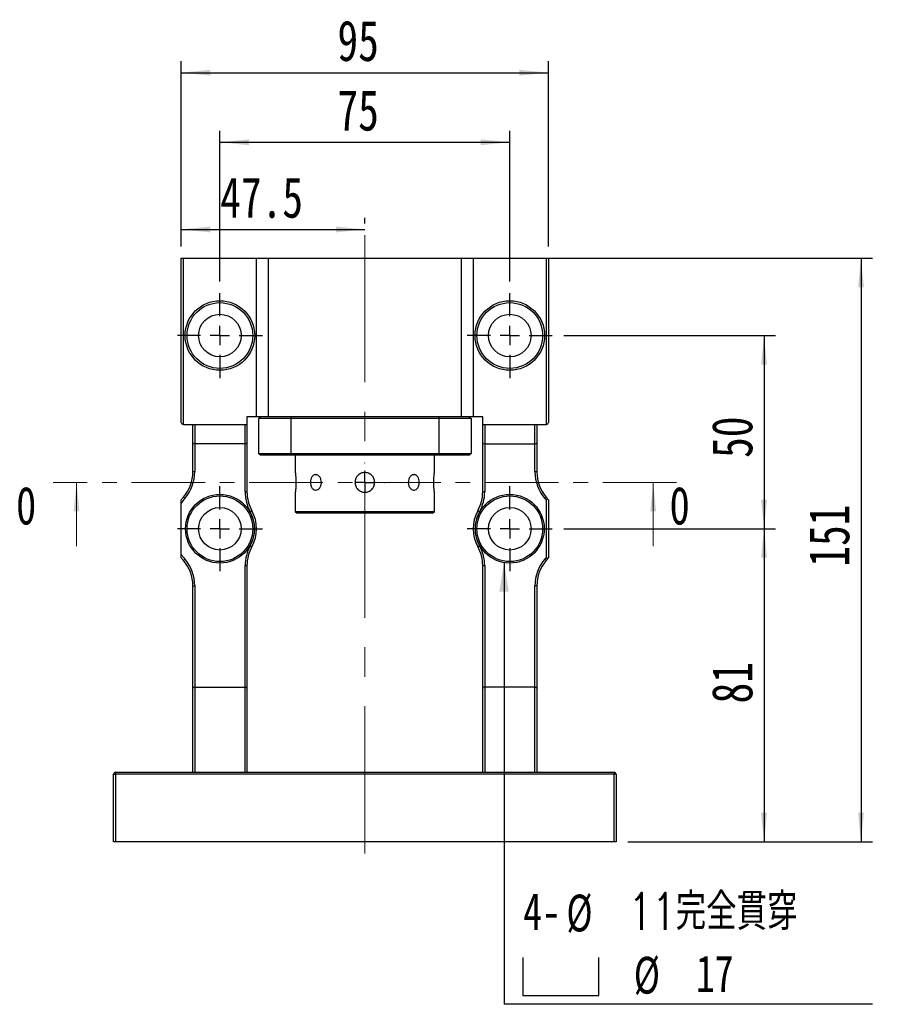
# Model space of a CAD drawing. Header units: millimetres. Extents: x 37 to 281, y 11 to 200.
# Tile 2 of 6: x 37 to 112, y 103 to 188. Entities that reach past the tile are written whole.
import ezdxf

# ---------------------------------------------------------------- set-up
doc = ezdxf.new("R2010")
doc.units = ezdxf.units.MM
doc.linetypes.add('CENTER', pattern=[10.16, 6.35, -1.27, 1.27, -1.27])
doc.linetypes.add('CENTERX2', pattern=[20.32, 12.7, -2.54, 2.54, -2.54])
doc.layers.add('FORMAT', color=7, linetype='Continuous')
doc.styles.add('SLDTEXTSTYLE0', font='TXT', dxfattribs={"width": 0.75, "bigfont": 'bigfont'})
doc.styles.add('SLDTEXTSTYLE1', font='TXT', dxfattribs={"width": 0.75})
doc.styles.add('SLDTEXTSTYLE3', font='TXT', dxfattribs={"width": 0.7})
doc.dimstyles.new('SLDDIMSTYLE1', dxfattribs={"dimtxt": 0.18, "dimasz": 2.5, "dimexe": 0, "dimexo": 0.0625, "dimgap": 0, "dimtad": 0, "dimtih": 1, "dimtoh": 1, "dimdec": 0, "dimrnd": 1e-09, "dimzin": 0, "dimdsep": 46, "dimtxsty": 'Standard', "dimsah": 1, "dimcen": 0.09, "dimadec": 0, "dimazin": 0, "dimtfac": 2.5, "dimtdec": 0, "dimtofl": 0, "dimtmove": 0, "dimatfit": 3, "dimfxl": 0, "dimfrac": 2, "dimtolj": 1, "dimtzin": 0, "dimarcsym": 0})
doc.dimstyles.new('SLDDIMSTYLE2', dxfattribs={"dimtxt": 3.5, "dimasz": 2.5, "dimexe": 0, "dimexo": 0.0625, "dimgap": 0.875, "dimtad": 1, "dimdec": 1, "dimlfac": 3, "dimrnd": 1e-09, "dimzin": 12, "dimdsep": 46, "dimtxsty": 'SLDTEXTSTYLE1', "dimsah": 1, "dimcen": 0.09, "dimadec": 0, "dimazin": 3, "dimtfac": 1, "dimtdec": 1, "dimtofl": 0, "dimtmove": 0, "dimatfit": 3, "dimfxl": 0, "dimfrac": 2, "dimtolj": 1, "dimtzin": 12, "dimarcsym": 0})
doc.dimstyles.new('SLDDIMSTYLE3', dxfattribs={"dimtxt": 3.5, "dimasz": 2.5, "dimexe": 0, "dimexo": 0.0625, "dimgap": 0.875, "dimtad": 1, "dimlfac": 3, "dimrnd": 1e-09, "dimzin": 12, "dimdsep": 46, "dimtxsty": 'SLDTEXTSTYLE1', "dimsah": 1, "dimcen": 0.09, "dimadec": 0, "dimazin": 3, "dimtfac": 1, "dimtofl": 0, "dimtmove": 0, "dimatfit": 3, "dimfxl": 0, "dimfrac": 2, "dimtolj": 1, "dimtzin": 12, "dimarcsym": 0})

# ---------------------------------------------------------------- blocks, each defined once
blk = doc.blocks.new('_D')
at = {"layer": 'FORMAT', "color": 7}
for p, q in [((50.865, 168.693), (50.865, 171.174)), ((66.698, 170.693), (66.698, 171.174)), ((50.865, 170.174), (66.698, 170.174))]:
    blk.add_line(p, q, dxfattribs=at)
for points in [[(50.865, 170.174), (53.365, 169.924), (53.365, 170.424)], [(66.698, 170.174), (64.198, 170.424), (64.198, 169.924)]]:
    blk.add_solid(points, dxfattribs=at)
at = {"layer": 'FORMAT', "color": 7, "insert": (54.226, 174.686), "char_height": 3.5, "attachment_point": 1, "style": 'SLDTEXTSTYLE1'}
blk.add_mtext('47.5', dxfattribs=at)
blk = doc.blocks.new('_D_1')
at = {"layer": 'FORMAT', "color": 7}
for p, q in [((54.198, 165.693), (54.198, 178.693)), ((79.198, 165.693), (79.198, 178.693)), ((54.198, 177.693), (79.198, 177.693))]:
    blk.add_line(p, q, dxfattribs=at)
for points in [[(54.198, 177.693), (56.698, 177.443), (56.698, 177.943)], [(79.198, 177.693), (76.698, 177.943), (76.698, 177.443)]]:
    blk.add_solid(points, dxfattribs=at)
at = {"layer": 'FORMAT', "color": 7, "insert": (64.334, 182.204), "char_height": 3.5, "attachment_point": 1, "style": 'SLDTEXTSTYLE1'}
blk.add_mtext('75', dxfattribs=at)
blk = doc.blocks.new('_D_2')
at = {"layer": 'FORMAT', "color": 7}
for p, q in [((50.865, 168.693), (50.865, 184.693)), ((82.532, 168.693), (82.532, 184.693)), ((50.865, 183.693), (82.532, 183.693))]:
    blk.add_line(p, q, dxfattribs=at)
for points in [[(50.865, 183.693), (53.365, 183.443), (53.365, 183.943)], [(82.532, 183.693), (80.032, 183.943), (80.032, 183.443)]]:
    blk.add_solid(points, dxfattribs=at)
at = {"layer": 'FORMAT', "color": 7, "insert": (64.334, 188.204), "char_height": 3.5, "attachment_point": 1, "style": 'SLDTEXTSTYLE1'}
blk.add_mtext('95', dxfattribs=at)
blk = doc.blocks.new('_D_3')
at = {"layer": 'FORMAT', "color": 7}
for p, q in [((83.865, 144.359), (102.125, 144.359)), ((101.125, 144.359), (101.125, 117.359)), ((89.365, 117.359), (102.125, 117.359))]:
    blk.add_line(p, q, dxfattribs=at)
for points in [[(101.125, 144.359), (100.875, 141.859), (101.375, 141.859)], [(101.125, 117.359), (101.375, 119.859), (100.875, 119.859)]]:
    blk.add_solid(points, dxfattribs=at)
at = {"layer": 'FORMAT', "color": 7, "insert": (96.613, 129.292), "char_height": 3.5, "attachment_point": 1, "rotation": 90, "style": 'SLDTEXTSTYLE1'}
blk.add_mtext('81', dxfattribs=at)
blk = doc.blocks.new('_D_4')
at = {"layer": 'FORMAT', "color": 7}
for p, q in [((83.865, 161.026), (102.125, 161.026)), ((101.125, 161.026), (101.125, 144.359)), ((83.865, 144.359), (102.125, 144.359))]:
    blk.add_line(p, q, dxfattribs=at)
for points in [[(101.125, 161.026), (100.875, 158.526), (101.375, 158.526)], [(101.125, 144.359), (101.375, 146.859), (100.875, 146.859)]]:
    blk.add_solid(points, dxfattribs=at)
at = {"layer": 'FORMAT', "color": 7, "insert": (96.613, 150.469), "char_height": 3.5, "attachment_point": 1, "rotation": 90, "style": 'SLDTEXTSTYLE1'}
blk.add_mtext('50', dxfattribs=at)
blk = doc.blocks.new('_D_5')
at = {"layer": 'FORMAT', "color": 7}
for p, q in [((77.032, 167.693), (110.486, 167.693)), ((109.486, 167.693), (109.486, 117.359)), ((89.365, 117.359), (110.486, 117.359))]:
    blk.add_line(p, q, dxfattribs=at)
for points in [[(109.486, 167.693), (109.236, 165.193), (109.736, 165.193)], [(109.486, 117.359), (109.736, 119.859), (109.236, 119.859)]]:
    blk.add_solid(points, dxfattribs=at)
at = {"layer": 'FORMAT', "color": 7, "insert": (104.975, 141.087), "char_height": 3.5, "attachment_point": 1, "rotation": 90, "style": 'SLDTEXTSTYLE1'}
blk.add_mtext('151', dxfattribs=at)
blk = doc.blocks.new('SW_SYMBOL_HOLE_SPOT')
at = {"layer": 'FORMAT', "color": 0}
for p, q in [((0, 875), (0, 75)), ((1600, 75), (1600, 875)), ((0, 75), (1600, 75))]:
    blk.add_line(p, q, dxfattribs=at)
blk = doc.blocks.new('SW_NOTE_2')
at = {"layer": 'FORMAT', "color": 0}
blk.add_line((31.77, 0), (0, 0), dxfattribs=at)
at = {"layer": 'FORMAT', "color": 0, "xscale": 0.004092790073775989, "yscale": 0.004092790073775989, "zscale": 0.004092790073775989}
blk.add_blockref('SW_SYMBOL_HOLE_SPOT', (1.601, 0.466), dxfattribs=at)
at = {"layer": 'FORMAT', "color": 0, "char_height": 3.175, "attachment_point": 1}
for s, insert, style in [('4-', (1.634, 9.592), 'SLDTEXTSTYLE1'), ('%%c', (5.364, 9.463), 'SLDTEXTSTYLE3'), ('11\\M+18AAE\\M+19153\\M+18AD1\\M+190FA', (10.715, 9.592), 'SLDTEXTSTYLE0'), ('%%c', (11.177, 4.1), 'SLDTEXTSTYLE3'), ('17', (16.528, 4.23), 'SLDTEXTSTYLE1')]:
    blk.add_mtext(s, dxfattribs=dict(at, insert=insert, style=style))
blk = doc.blocks.new('SW_CENTERMARKSYMBOL_1')
at = {"layer": 'FORMAT', "color": 0}
for p, q in [((0, 1.667), (0, 3.667)), ((-1.667, 0), (-3.667, 0)), ((0, 0), (-0.833, 0)), ((0, 0), (0, 0.833)), ((0, 0), (0, -0.833)), ((0, 0), (0.833, 0)), ((1.667, 0), (3.667, 0)), ((0, -1.667), (0, -3.667))]:
    blk.add_line(p, q, dxfattribs=at)
blk = doc.blocks.new('SW_CENTERMARKSYMBOL_2')
at = {"layer": 'FORMAT', "color": 0}
for p, q in [((0, 1.667), (0, 3.667)), ((-1.667, 0), (-3.667, 0)), ((0, 0), (-0.833, 0)), ((0, 0), (0, 0.833)), ((0, 0), (0, -0.833)), ((0, 0), (0.833, 0)), ((1.667, 0), (3.667, 0)), ((0, -1.667), (0, -3.667))]:
    blk.add_line(p, q, dxfattribs=at)
blk = doc.blocks.new('SW_CENTERMARKSYMBOL_3')
at = {"layer": 'FORMAT', "color": 0}
for p, q in [((0, 1.667), (0, 3.667)), ((-1.667, 0), (-3.667, 0)), ((0, 0), (-0.833, 0)), ((0, 0), (0, 0.833)), ((0, 0), (0, -0.833)), ((0, 0), (0.833, 0)), ((1.667, 0), (3.667, 0)), ((0, -1.667), (0, -3.667))]:
    blk.add_line(p, q, dxfattribs=at)
blk = doc.blocks.new('SW_CENTERMARKSYMBOL_4')
at = {"layer": 'FORMAT', "color": 0}
for p, q in [((0, 1.667), (0, 3.667)), ((-1.667, 0), (-3.667, 0)), ((0, 0), (-0.833, 0)), ((0, 0), (0, 0.833)), ((0, 0), (0, -0.833)), ((0, 0), (0.833, 0)), ((1.667, 0), (3.667, 0)), ((0, -1.667), (0, -3.667))]:
    blk.add_line(p, q, dxfattribs=at)
blk = doc.blocks.new('SW_CENTERMARKSYMBOL_5')
at = {"layer": 'FORMAT', "color": 0}
for p, q in [((0, 1.667), (0, 1.683)), ((-1.667, 0), (-1.683, 0)), ((0, 0), (-0.833, 0)), ((0, 0), (0, 0.833)), ((0, 0), (0, -0.833)), ((0, 0), (0.833, 0)), ((1.667, 0), (1.683, 0)), ((0, -1.667), (0, -1.683))]:
    blk.add_line(p, q, dxfattribs=at)

msp = doc.modelspace()

# ---------------------------------------------------------------- linework, layer by layer
at = {"color": 7, "linetype": 'Continuous', "lineweight": 25}
for p, q in [((50.865, 153.5261), (50.865, 167.6928)), ((50.865, 167.6928), (51.0316, 167.6928)), ((51.0316, 167.6928), (51.0316, 153.3594)), ((51.0316, 167.6928), (57.365, 167.6928)), ((57.365, 154.0261), (57.365, 167.6928)), ((57.365, 167.6928), (58.365, 167.6928)), ((58.365, 167.6928), (58.365, 154.0261)), ((58.365, 167.6928), (75.0316, 167.6928)), ((75.0316, 154.0261), (75.0316, 167.6928)), ((75.0316, 167.6928), (76.0316, 167.6928)), ((76.0316, 167.6928), (76.0316, 154.0261)), ((76.0316, 167.6928), (82.365, 167.6928)), ((82.365, 153.3594), (82.365, 167.6928)), ((82.365, 167.6928), (82.5316, 167.6928)), ((82.5316, 167.6928), (82.5316, 153.5261)), ((56.5316, 154.0261), (56.5316, 153.3594)), ((57.365, 154.0261), (56.5316, 154.0261)), ((58.365, 154.0261), (57.365, 154.0261)), ((60.3213, 153.8594), (57.5316, 153.8594)), ((57.5316, 153.8594), (57.5316, 150.8594)), ((75.0316, 154.0261), (58.365, 154.0261)), ((73.0753, 153.8594), (60.3213, 153.8594)), ((60.3213, 153.8594), (60.3213, 150.8594)), ((73.0753, 153.8594), (73.0753, 150.8594)), ((75.865, 153.8594), (73.0753, 153.8594)), ((76.0316, 154.0261), (75.0316, 154.0261)), ((75.865, 153.8594), (75.865, 150.8594)), ((76.865, 154.0261), (76.0316, 154.0261)), ((76.865, 153.3594), (76.865, 154.0261)), ((51.0316, 153.3594), (52.0316, 153.3594)), ((51.865, 151.7618), (51.865, 153.3594)), ((52.0316, 153.3594), (56.365, 153.3594)), ((52.0316, 153.3594), (52.0316, 151.6928)), ((56.365, 153.3594), (56.5316, 153.3594)), ((56.365, 151.6928), (56.365, 153.3594)), ((56.5316, 153.3594), (56.5316, 151.7618)), ((76.865, 153.3594), (77.0316, 153.3594)), ((76.865, 151.7618), (76.865, 153.3594)), ((77.0316, 153.3594), (81.365, 153.3594)), ((77.0316, 153.3594), (77.0316, 151.6928)), ((81.365, 153.3594), (82.365, 153.3594)), ((81.365, 151.6928), (81.365, 153.3594)), ((81.5316, 153.3594), (81.5316, 151.7618)), ((51.865, 149.2726), (51.865, 151.7618)), ((56.365, 151.6928), (52.0316, 151.6928)), ((52.0316, 151.6928), (52.0316, 149.2726)), ((56.365, 147.5436), (56.365, 151.6928)), ((56.5316, 151.7618), (56.5316, 147.5436)), ((76.865, 147.5436), (76.865, 151.7618)), ((77.0316, 151.6928), (81.365, 151.6928)), ((77.0316, 151.6928), (77.0316, 147.5436)), ((81.365, 149.2726), (81.365, 151.6928)), ((81.5316, 151.7618), (81.5316, 149.2726)), ((57.5316, 150.8594), (60.3213, 150.8594)), ((60.3738, 150.6928), (57.6983, 150.6928)), ((60.3213, 150.8594), (73.0753, 150.8594)), ((73.0229, 150.6928), (60.3738, 150.6928)), ((60.6983, 150.6928), (60.6983, 149.2094)), ((72.6983, 149.2076), (72.6983, 150.6928)), ((75.6983, 150.6928), (73.0229, 150.6928)), ((73.0753, 150.8594), (75.865, 150.8594)), ((52.0316, 149.2726), (51.865, 149.2726)), ((81.5316, 149.2726), (81.365, 149.2726)), ((51.0502, 147.0889), (51.1761, 146.9798)), ((56.365, 147.5436), (56.5316, 147.5436)), ((60.6983, 147.5113), (60.6983, 145.8594)), ((72.6983, 145.8594), (72.6983, 147.5094)), ((76.865, 147.5436), (77.0316, 147.5436)), ((82.3465, 147.0889), (82.2205, 146.9798)), ((50.865, 142.1483), (50.865, 146.5705)), ((82.365, 141.9156), (82.365, 146.8032)), ((82.5316, 146.8594), (82.5316, 141.8594)), ((56.8137, 145.829), (56.959, 145.9107)), ((60.6983, 145.8594), (60.865, 145.6928)), ((60.6983, 145.8594), (72.6983, 145.8594)), ((72.5316, 145.6928), (60.865, 145.6928)), ((72.5316, 145.6928), (72.6983, 145.8594)), ((76.4376, 145.9107), (76.5829, 145.829)), ((56.8137, 142.8898), (56.959, 142.8082)), ((76.4376, 142.8082), (76.5829, 142.8898)), ((51.0502, 141.6299), (51.1761, 141.7391)), ((56.365, 130.6928), (56.365, 141.1753)), ((56.365, 141.1753), (56.5316, 141.1753)), ((56.5316, 141.1753), (56.5316, 130.6083)), ((76.865, 141.1753), (77.0316, 141.1753)), ((76.865, 130.6083), (76.865, 141.1753)), ((77.0316, 141.1753), (77.0316, 130.6928)), ((82.3465, 141.6299), (82.2205, 141.7391)), ((51.865, 139.4463), (52.0316, 139.4463)), ((51.865, 130.6083), (51.865, 139.4463)), ((52.0316, 139.4463), (52.0316, 130.6928)), ((81.365, 130.6928), (81.365, 139.4463)), ((81.5316, 139.4463), (81.365, 139.4463)), ((81.5316, 139.4463), (81.5316, 130.6083)), ((51.865, 123.3594), (51.865, 130.6083)), ((52.0316, 130.6928), (52.0316, 123.3594)), ((52.0316, 130.6928), (56.365, 130.6928)), ((56.365, 123.3594), (56.365, 130.6928)), ((56.5316, 130.6083), (56.5316, 123.3594)), ((76.865, 123.3594), (76.865, 130.6083)), ((77.0316, 130.6928), (77.0316, 123.3594)), ((81.365, 130.6928), (77.0316, 130.6928)), ((81.365, 123.3594), (81.365, 130.6928)), ((81.5316, 130.6083), (81.5316, 123.3594)), ((45.0316, 123.1928), (45.1983, 123.1928)), ((45.0316, 117.3594), (45.0316, 123.1928)), ((45.1983, 123.3594), (45.1983, 123.1928)), ((45.1983, 123.3594), (88.1983, 123.3594)), ((88.1983, 123.1928), (45.1983, 123.1928)), ((45.1983, 123.1928), (45.1983, 117.3594)), ((88.1983, 123.3594), (88.1983, 123.1928)), ((88.1983, 117.3594), (88.1983, 123.1928)), ((88.365, 123.1928), (88.1983, 123.1928)), ((88.365, 123.1928), (88.365, 117.3594)), ((45.1983, 117.3594), (45.0316, 117.3594)), ((88.1983, 117.3594), (45.1983, 117.3594)), ((88.365, 117.3594), (88.1983, 117.3594))]:
    msp.add_line(p, q, dxfattribs=at)
at = {"color": 7, "linetype": 'CENTER', "lineweight": 18}
msp.add_line((93.565, 148.3594), (39.8316, 148.3594), dxfattribs=at)
at = {"color": 7, "linetype": 'Continuous', "lineweight": 18}
for p, q in [((41.8316, 142.8594), (41.8316, 148.3594)), ((91.565, 142.8594), (91.565, 148.3594))]:
    msp.add_line(p, q, dxfattribs=at)
at = {"color": 7, "linetype": 'Continuous', "lineweight": 25, "flags": 128}
for points in [[(56.365, 130.6928), (56.3939, 130.6915), (56.422, 130.6877), (56.4483, 130.6814), (56.4721, 130.673), (56.4926, 130.6626), (56.5093, 130.6505), (56.5216, 130.6372), (56.5291, 130.623), (56.5316, 130.6083)], [(81.365, 130.6928), (81.3939, 130.6915), (81.422, 130.6877), (81.4483, 130.6814), (81.4721, 130.673), (81.4926, 130.6626), (81.5093, 130.6505), (81.5216, 130.6372), (81.5291, 130.623), (81.5316, 130.6083)]]:
    msp.add_lwpolyline(points, dxfattribs=at)
at = {"color": 7, "linetype": 'Continuous', "lineweight": 25}
for centre, radius in [((54.1983, 161.0261), 3), ((79.1983, 161.0261), 3), ((54.1983, 161.0261), 2.8333), ((79.1983, 161.0261), 2.8333), ((54.1983, 161.0261), 1.8333), ((79.1983, 161.0261), 1.8333), ((54.1983, 144.3594), 2.9667), ((54.1983, 144.3594), 2.8333), ((79.1983, 144.3594), 2.9667), ((79.1983, 144.3594), 2.8333), ((54.1983, 144.3594), 1.8333), ((79.1983, 144.3594), 1.8333)]:
    msp.add_circle(centre, radius, dxfattribs=at)
for centre, radius, start, end in [((51.0316, 153.5261), 0.1667, 180, 270), ((82.365, 153.5261), 0.1667, 270, 0), ((48.5316, 149.2726), 3.3333, 319.073937, 0), ((48.5316, 149.2726), 3.5, 319.073937, 0), ((84.865, 149.2726), 3.5, 180, 220.926063), ((84.865, 149.2726), 3.3333, 180, 220.926063), ((54.1983, 144.3594), 4.1667, 139.073937, 143.130102), ((54.1983, 144.3594), 4, 139.073937, 146.44269), ((59.865, 147.5436), 3.5, 180, 209.33211), ((59.865, 147.5436), 3.3333, 180, 209.33211), ((73.5316, 147.5436), 3.3333, 330.66789, 0), ((73.5316, 147.5436), 3.5, 330.66789, 0), ((79.1983, 144.3594), 4, 37.658462, 40.926063), ((79.1983, 144.3594), 4.1667, 36.869898, 40.926063), ((54.1983, 144.3594), 3, 330.66789, 29.33211), ((54.1983, 144.3594), 3.1667, 330.66789, 29.33211), ((79.1983, 144.3594), 3.1667, 150.66789, 209.33211), ((79.1983, 144.3594), 3, 150.66789, 209.33211), ((59.865, 141.1753), 3.5, 150.66789, 180), ((59.865, 141.1753), 3.3333, 150.66789, 180), ((73.5316, 141.1753), 3.3333, 0, 29.33211), ((73.5316, 141.1753), 3.5, 0, 29.33211), ((54.1983, 144.3594), 4, 213.55731, 220.926063), ((54.1983, 144.3594), 4.1667, 216.869898, 220.926063), ((79.1983, 144.3594), 4, 319.073937, 322.341538), ((79.1983, 144.3594), 4.1667, 319.073937, 323.130102), ((48.5316, 139.4463), 3.3333, 360, 40.926063), ((48.5316, 139.4463), 3.5, 360, 40.926063), ((84.865, 139.4463), 3.5, 139.073937, 180), ((84.865, 139.4463), 3.3333, 139.073937, 180), ((45.1983, 123.1928), 0.1667, 90, 180), ((88.1983, 123.1928), 0.1667, 0, 90)]:
    msp.add_arc(centre, radius, start, end, dxfattribs=at)
for centre, ratio, start_param, end_param in [((52.0316, 151.7618), 0.4142136, 3.1415927, 4.712389), ((56.365, 151.7618), 0.4142136, 4.712389, 6.2831853), ((77.0316, 151.7618), 0.4142136, 3.1415927, 4.712389), ((81.365, 151.7618), 0.4142136, 4.712389, 6.2831853), ((52.0316, 130.6083), 0.5067383, 1.5707963, 3.1415927), ((77.0316, 130.6083), 0.5067383, 1.5707963, 3.1415927)]:
    msp.add_ellipse(centre, major_axis=(0.1667, 0), ratio=ratio, start_param=start_param, end_param=end_param, dxfattribs=at)
for points in [[(57.6983, 154.0261), (57.6428, 153.9705), (57.5872, 153.915), (57.5316, 153.8594)], [(60.3738, 154.0261), (60.3562, 153.9705), (60.3387, 153.915), (60.3213, 153.8594)], [(73.0229, 154.0261), (73.0404, 153.9705), (73.0579, 153.915), (73.0753, 153.8594)], [(75.6983, 154.0261), (75.7539, 153.9705), (75.8094, 153.915), (75.865, 153.8594)], [(57.6983, 150.6928), (57.6428, 150.7483), (57.5872, 150.8039), (57.5316, 150.8594)], [(60.3213, 150.8594), (60.3387, 150.8039), (60.3562, 150.7483), (60.3738, 150.6928)], [(73.0753, 150.8594), (73.0579, 150.8039), (73.0404, 150.7483), (73.0229, 150.6928)], [(75.865, 150.8594), (75.8094, 150.8039), (75.7539, 150.7483), (75.6983, 150.6928)]]:
    msp.add_open_spline(points, degree=3, dxfattribs=at)
for points, knots in [([(60.6983, 149.2094), (60.6984, 149.2089), (60.6985, 149.2077), (60.6998, 149.1987), (60.7019, 149.184), (60.7047, 149.1633), (60.7093, 149.1284), (60.7151, 149.0826), (60.7215, 149.0268), (60.7282, 148.9646), (60.7351, 148.8934), (60.7415, 148.8149), (60.7459, 148.7529), (60.7499, 148.6881), (60.7532, 148.6202), (60.7559, 148.5506), (60.7583, 148.4567), (60.7592, 148.361), (60.7582, 148.266), (60.7562, 148.1722), (60.7526, 148.0807), (60.7477, 147.9936), (60.7421, 147.9098), (60.7356, 147.8318), (60.7289, 147.7615), (60.7221, 147.6965), (60.7155, 147.6403), (60.7098, 147.5947), (60.7048, 147.5564), (60.7011, 147.5291), (60.699, 147.5143), (60.698, 147.5071), (60.6987, 147.5125), (60.6992, 147.5158)], [0, 0, 0, 0, 0.025364, 0.0509054, 0.0770058, 0.1032985, 0.1286622, 0.1802429, 0.206519, 0.2320393, 0.2839393, 0.3103805, 0.3360034, 0.3618056, 0.3881761, 0.4147443, 0.4401933, 0.4919682, 0.5183577, 0.5436274, 0.5950212, 0.6212048, 0.6465692, 0.6981463, 0.7244179, 0.7500027, 0.8020394, 0.8285545, 0.8541435, 0.9062038, 0.9327405, 0.9581127, 1, 1, 1, 1]), ([(62.9533, 148.3594), (62.9533, 148.3153), (62.9499, 148.272), (62.9366, 148.1868), (62.9266, 148.1444), (62.9005, 148.0637), (62.8845, 148.0254), (62.8472, 147.953), (62.8255, 147.9187), (62.7552, 147.8265), (62.6992, 147.7769), (62.581, 147.7103), (62.5175, 147.6928), (62.4252, 147.6927), (62.3942, 147.6971), (62.3351, 147.7141), (62.3066, 147.7267), (62.252, 147.7601), (62.2259, 147.7809), (62.178, 147.8292), (62.1558, 147.8567), (62.1153, 147.9189), (62.0975, 147.9526), (62.0665, 148.0247), (62.0532, 148.0637), (62.032, 148.1444), (62.0241, 148.186), (62.0133, 148.2714), (62.0105, 148.3157), (62.0105, 148.4462), (62.0214, 148.534), (62.0635, 148.6945), (62.0952, 148.7689), (62.1551, 148.8611), (62.1776, 148.8893), (62.2256, 148.9377), (62.2513, 148.9582), (62.3059, 148.9918), (62.3348, 149.0047), (62.3938, 149.0217), (62.4241, 149.026), (62.4864, 149.0261), (62.5174, 149.0218), (62.579, 149.005), (62.6099, 148.9922), (62.6694, 148.9588), (62.698, 148.9383), (62.7524, 148.89), (62.7784, 148.8619), (62.8487, 148.7698), (62.8873, 148.6955), (62.9393, 148.5352), (62.9533, 148.4476), (62.9533, 148.3594)], [0, 0, 0, 0, 0.03125, 0.03125, 0.0625, 0.0625, 0.09375, 0.09375, 0.125, 0.125, 0.1875, 0.1875, 0.25, 0.25, 0.28125, 0.28125, 0.3125, 0.3125, 0.34375, 0.34375, 0.375, 0.375, 0.40625, 0.40625, 0.4375, 0.4375, 0.46875, 0.46875, 0.5, 0.5, 0.5625, 0.5625, 0.625, 0.625, 0.65625, 0.65625, 0.6875, 0.6875, 0.71875, 0.71875, 0.75, 0.75, 0.78125, 0.78125, 0.8125, 0.8125, 0.84375, 0.84375, 0.875, 0.875, 0.9375, 0.9375, 1, 1, 1, 1]), ([(66.6983, 147.5094), (66.6421, 147.5094), (66.5868, 147.5149), (66.4781, 147.5366), (66.424, 147.553), (66.3211, 147.5956), (66.2724, 147.6218), (66.18, 147.6834), (66.1363, 147.7193), (66.058, 147.7976), (66.0229, 147.8404), (65.9607, 147.9332), (65.9344, 147.9826), (65.892, 148.0848), (65.8756, 148.1385), (65.8538, 148.2482), (65.8483, 148.3034), (65.8483, 148.4145), (65.8538, 148.4708), (65.8755, 148.5799), (65.8916, 148.6329), (65.9342, 148.7359), (65.9608, 148.7856), (66.0223, 148.8776), (66.0574, 148.9206), (66.1367, 148.9999), (66.1795, 149.035), (66.2715, 149.0966), (66.3212, 149.1232), (66.4241, 149.1659), (66.477, 149.182), (66.5861, 149.2038), (66.6425, 149.2094), (66.7535, 149.2094), (66.8087, 149.2041), (66.9185, 149.1823), (66.9721, 149.166), (67.0745, 149.1237), (67.124, 149.0973), (67.2168, 149.0353), (67.2596, 149.0002), (67.338, 148.9219), (67.3739, 148.8782), (67.4356, 148.786), (67.4617, 148.7373), (67.5046, 148.6343), (67.521, 148.5804), (67.5427, 148.4717), (67.5483, 148.4164), (67.5484, 148.304), (67.5429, 148.2487), (67.5213, 148.1399), (67.505, 148.0858), (67.4624, 147.983), (67.4364, 147.9341), (67.3747, 147.8417), (67.3389, 147.798), (67.2216, 147.6805), (67.1269, 147.6171), (66.9736, 147.5533), (66.92, 147.5369), (66.8101, 147.5149), (66.7545, 147.5094), (66.6983, 147.5094)], [0, 0, 0, 0, 0.03125, 0.03125, 0.0625, 0.0625, 0.09375, 0.09375, 0.125, 0.125, 0.15625, 0.15625, 0.1875, 0.1875, 0.21875, 0.21875, 0.25, 0.25, 0.28125, 0.28125, 0.3125, 0.3125, 0.34375, 0.34375, 0.375, 0.375, 0.40625, 0.40625, 0.4375, 0.4375, 0.46875, 0.46875, 0.5, 0.5, 0.53125, 0.53125, 0.5625, 0.5625, 0.59375, 0.59375, 0.625, 0.625, 0.65625, 0.65625, 0.6875, 0.6875, 0.71875, 0.71875, 0.75, 0.75, 0.78125, 0.78125, 0.8125, 0.8125, 0.84375, 0.84375, 0.875, 0.875, 0.9375, 0.9375, 0.96875, 0.96875, 1, 1, 1, 1]), ([(71.3861, 148.3594), (71.3861, 148.3153), (71.3834, 148.272), (71.3727, 148.1868), (71.3646, 148.1444), (71.3434, 148.0637), (71.3303, 148.0254), (71.2993, 147.953), (71.2811, 147.9187), (71.2211, 147.8265), (71.172, 147.7769), (71.0634, 147.7103), (71.0027, 147.6928), (70.9104, 147.6927), (70.8788, 147.6971), (70.817, 147.7141), (70.7867, 147.7267), (70.7272, 147.7601), (70.6981, 147.7809), (70.6439, 147.8292), (70.6184, 147.8567), (70.5709, 147.9189), (70.5497, 147.9526), (70.5124, 148.0247), (70.4961, 148.0637), (70.47, 148.1444), (70.4601, 148.186), (70.4467, 148.2714), (70.4433, 148.3157), (70.4432, 148.4462), (70.457, 148.534), (70.5088, 148.6945), (70.5473, 148.7689), (70.6176, 148.8611), (70.6435, 148.8893), (70.6979, 148.9377), (70.7264, 148.9582), (70.7859, 148.9918), (70.8168, 149.0047), (70.8784, 149.0217), (70.9093, 149.026), (70.9717, 149.0261), (71.002, 149.0218), (71.061, 149.005), (71.09, 148.9922), (71.1446, 148.9588), (71.1703, 148.9383), (71.2184, 148.89), (71.2409, 148.8619), (71.301, 148.7698), (71.3327, 148.6955), (71.375, 148.5352), (71.3861, 148.4476), (71.3861, 148.3594)], [0, 0, 0, 0, 0.03125, 0.03125, 0.0625, 0.0625, 0.09375, 0.09375, 0.125, 0.125, 0.1875, 0.1875, 0.25, 0.25, 0.28125, 0.28125, 0.3125, 0.3125, 0.34375, 0.34375, 0.375, 0.375, 0.40625, 0.40625, 0.4375, 0.4375, 0.46875, 0.46875, 0.5, 0.5, 0.5625, 0.5625, 0.625, 0.625, 0.65625, 0.65625, 0.6875, 0.6875, 0.71875, 0.71875, 0.75, 0.75, 0.78125, 0.78125, 0.8125, 0.8125, 0.84375, 0.84375, 0.875, 0.875, 0.9375, 0.9375, 1, 1, 1, 1]), ([(72.6983, 147.5094), (72.6982, 147.51), (72.698, 147.5118), (72.6956, 147.5282), (72.6919, 147.5556), (72.6873, 147.5905), (72.6815, 147.6363), (72.6751, 147.6921), (72.6701, 147.7387), (72.665, 147.7895), (72.6599, 147.8449), (72.6535, 147.9235), (72.6478, 148.0088), (72.6434, 148.0988), (72.6407, 148.1683), (72.6383, 148.2622), (72.6375, 148.3579), (72.6384, 148.453), (72.6404, 148.5467), (72.644, 148.6382), (72.6489, 148.7253), (72.6545, 148.8091), (72.661, 148.8871), (72.6677, 148.9574), (72.6728, 149.0061), (72.6778, 149.0502), (72.6825, 149.0898), (72.6882, 149.1355), (72.6928, 149.1701), (72.6961, 149.1935), (72.6976, 149.2041), (72.6984, 149.2104), (72.6981, 149.2082), (72.698, 149.2076)], [0, 0, 0, 0, 0.0261975, 0.0794889, 0.1066458, 0.1329369, 0.1861191, 0.2132588, 0.2397125, 0.2663496, 0.2932707, 0.3205809, 0.3738456, 0.4008865, 0.4283278, 0.4547099, 0.5080899, 0.5353468, 0.5615409, 0.61453, 0.6415741, 0.6678655, 0.7210445, 0.7481796, 0.7747008, 0.8014069, 0.8283998, 0.8557863, 0.9089819, 0.9359893, 0.9633981, 0.9897001, 1, 1, 1, 1]), ([(82.365, 146.8032), (82.365, 146.8322), (82.3674, 146.8616), (82.3811, 146.9004), (82.3876, 146.9122), (82.4044, 146.9288), (82.4145, 146.9333), (82.4452, 146.936), (82.4652, 146.9252), (82.5006, 146.8973), (82.5168, 146.8792), (82.5316, 146.8594)], [0, 0, 0, 0, 0.25, 0.25, 0.375, 0.375, 0.5, 0.5, 0.75, 0.75, 1, 1, 1, 1]), ([(50.865, 146.5705), (50.865, 146.6309), (50.865, 146.6922), (50.865, 146.7761), (50.865, 146.8025), (50.865, 146.8444), (50.865, 146.8594), (50.865, 146.8594)], [0, 0, 0, 0, 0.5, 0.5, 0.75, 0.75, 1, 1, 1, 1]), ([(50.865, 141.8594), (50.865, 141.8594), (50.865, 141.8631), (50.865, 141.8758), (50.865, 141.8849), (50.865, 141.9165), (50.865, 141.9428), (50.865, 142.0268), (50.865, 142.088), (50.865, 142.1483)], [0, 0, 0, 0, 0.125, 0.125, 0.25, 0.25, 0.5, 0.5, 1, 1, 1, 1]), ([(82.5316, 141.8594), (82.5168, 141.8396), (82.5009, 141.8218), (82.4654, 141.7937), (82.4454, 141.7829), (82.4147, 141.7855), (82.4045, 141.79), (82.3878, 141.8065), (82.3812, 141.8182), (82.3674, 141.8572), (82.365, 141.8866), (82.365, 141.9156)], [0, 0, 0, 0, 0.25, 0.25, 0.5, 0.5, 0.625, 0.625, 0.75, 0.75, 1, 1, 1, 1])]:
    msp.add_open_spline(points, degree=3, knots=knots, dxfattribs=at)
at = {"color": 7, "linetype": 'Continuous', "lineweight": 18}
for points in [[(41.8316, 148.3594), (41.5816, 145.8594), (42.0816, 145.8594)], [(91.565, 148.3594), (91.315, 145.8594), (91.815, 145.8594)]]:
    msp.add_solid(points, dxfattribs=at)
at = {"layer": 'FORMAT', "color": 7, "linetype": 'CENTERX2', "lineweight": 18}
msp.add_line((66.6983, 169.6928), (66.6983, 114.0145), dxfattribs=at)

# ---------------------------------------------------------------- block references
at = {"layer": 'FORMAT', "color": 7}
for name, p in [('SW_CENTERMARKSYMBOL_4', (54.1983, 161.0261)), ('SW_CENTERMARKSYMBOL_3', (79.1983, 161.0261)), ('SW_CENTERMARKSYMBOL_5', (66.6983, 148.3594)), ('SW_CENTERMARKSYMBOL_1', (54.1983, 144.3594)), ('SW_CENTERMARKSYMBOL_2', (79.1983, 144.3594)), ('SW_NOTE_2', (78.7199, 103.3411))]:
    msp.add_blockref(name, p, dxfattribs=at)

# ---------------------------------------------------------------- texts
at = {"color": 7, "linetype": 'Continuous', "char_height": 3.175, "attachment_point": 1, "style": 'SLDTEXTSTYLE1'}
for insert in [(36.6815, 147.8994), (93.0364, 147.8994)]:
    msp.add_mtext('O', dxfattribs=dict(at, insert=insert))

# ---------------------------------------------------------------- dimensions: what is measured, and where the dimension line sits
at = {"layer": 'FORMAT', "color": 7}
for base, p1, p2, dimstyle, picture, middle in [((82.5316, 183.6928), (50.865, 167.6928), (82.5316, 167.6928), 'SLDDIMSTYLE3', '_D_2', (66.9199, 183.6928)), ((79.1983, 177.6928), (54.1983, 164.6928), (79.1983, 164.6928), 'SLDDIMSTYLE3', '_D_1', (66.9199, 177.6928)), ((66.6983, 170.1745), (50.865, 167.6928), (66.6983, 169.6928), 'SLDDIMSTYLE2', '_D', (58.7519, 170.1745))]:
    dim = msp.add_linear_dim(base=base, p1=p1, p2=p2, dimstyle=dimstyle, dxfattribs=at)
    dim.commit()
    dim.dimension.update_dxf_attribs({"geometry": picture, "text_midpoint": middle, "dimtype": 160})
for base, p1, p2, picture, middle in [((109.4862, 117.3594), (76.0316, 167.6928), (88.365, 117.3594), '_D_5', (109.4862, 144.9659)), ((101.1245, 144.3594), (82.865, 161.0261), (82.865, 144.3594), '_D_4', (101.1245, 153.0549)), ((101.1245, 117.3594), (82.865, 144.3594), (88.365, 117.3594), '_D_3', (101.1245, 131.878))]:
    dim = msp.add_linear_dim(base=base, p1=p1, p2=p2, angle=90, dimstyle='SLDDIMSTYLE3', dxfattribs=at)
    dim.commit()
    dim.dimension.update_dxf_attribs({"geometry": picture, "text_midpoint": middle, "dimtype": 160})

# ---------------------------------------------------------------- leaders
msp.add_leader([(78.7011, 141.4347), (78.7199, 103.3411)], dimstyle='SLDDIMSTYLE1', dxfattribs=at)

doc.saveas('drawing.dxf')
